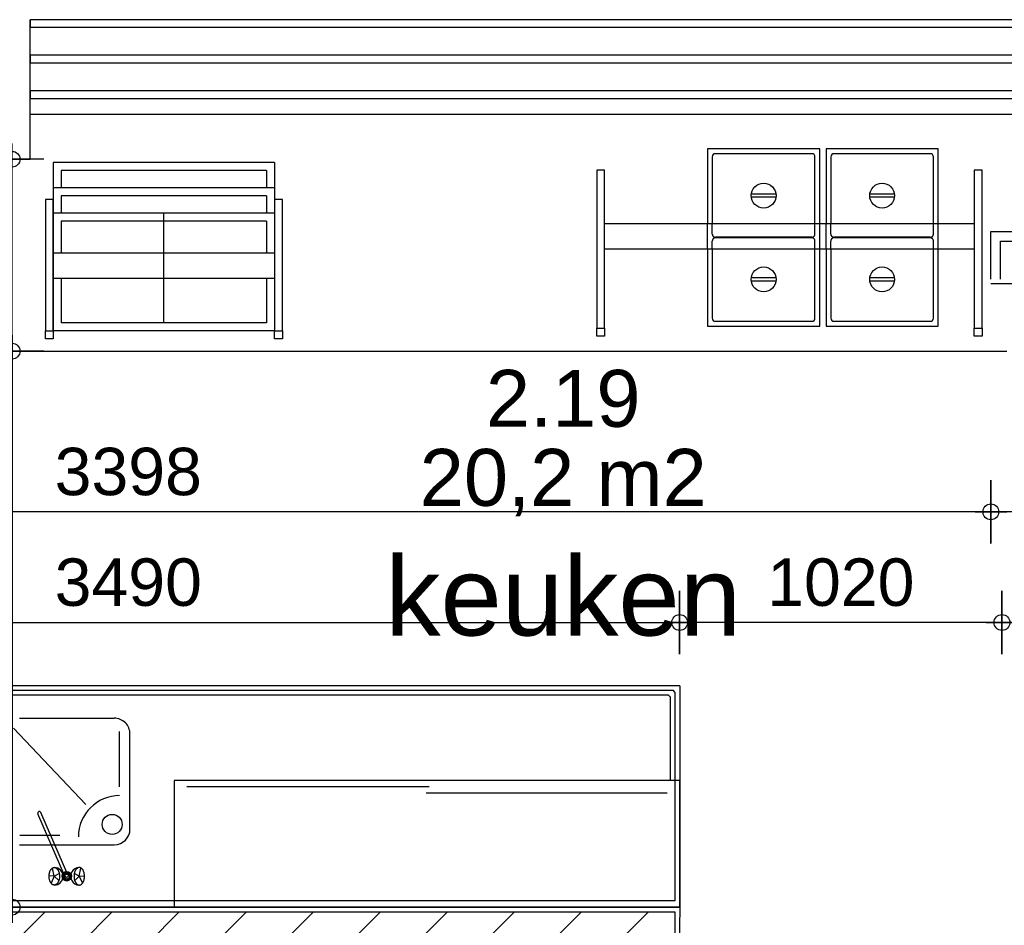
# Model space of a CAD drawing. Header units: millimetres. Extents: x -532 to 413144, y -532 to 654275.
# Tile 142 of 210: x 37326 to 40442, y 20258 to 23121. Entities that reach past the tile are written whole.
import ezdxf
from ezdxf.enums import TextEntityAlignment as Align

# ---------------------------------------------------------------- set-up
doc = ezdxf.new("R2010")
doc.units = ezdxf.units.MM
doc.header["$LTSCALE"] = 100
doc.linetypes.add('DASHED', pattern=[0.75, 0.5, -0.25])
for name, color, linetype in [('00---0--FM-RUIMTENR', 7, 'Continuous'), ('00---0--FM-TEKST', 7, 'Continuous'), ('A--M1A--MAATVOERING--RESTO & KEUKEN', 12, 'Continuous'), ('A-0010--', 7, 'Continuous'), ('A-0020-KADER', 7, 'Continuous'), ('A-0220-WAND-BI', 7, 'Continuous'), ('A-0740-INRICHTING-SANITAIR', 7, 'Continuous'), ('BL323---_BIDEUR', 1, 'Continuous'), ('BL40----_AFWERKING', 1, 'Continuous')]:
    doc.layers.add(name, color=color, linetype=linetype)
doc.styles.add('FM_TEKST', font='arial.ttf')
doc.styles.add('PAScad_tekst', font='arial.ttf')
doc.styles.add('PASviewer', font='arial.ttf')
doc.styles.add('romans', font='romans.shx')
doc.dimstyles.new('romans', dxfattribs={"dimtxt": 1, "dimasz": 1, "dimexe": 0.5, "dimexo": 0.5, "dimgap": 1, "dimtad": 1, "dimdec": 0, "dimtxsty": 'romans', "dimblk": 'gbb_tod', "dimcen": 0, "dimse1": 1, "dimse2": 1, "dimclrd": 1, "dimclre": 1, "dimclrt": 2, "dimadec": 0, "dimazin": 0, "dimtfac": 1, "dimtdec": 0, "dimtmove": 2, "dimatfit": 2, "dimldrblk": 'gbb_tod', "dimfxl": 1, "dimarcsym": 0})
pattern_1 = [(45, (-281611.93, 347010.56), (106.06602, -106.066017), [])]

# ---------------------------------------------------------------- blocks, each defined once
blk = doc.blocks.new('FM_RM3')
at = {"style": 'FM_TEKST'}
blk.add_attdef('RUIMTENR', text='', height=180, dxfattribs=at).set_placement((0, 0), align=Align.MIDDLE)
for tag, p, flags in [('BEDRIJFSORGAAN', (-720, -510), 1), ('RUIMTESOORT', (-725, -800), 1), ('GEBRUIK', (-760, -1095), 1), ('OPPERVLAKTE', (-755, -1380), 9), ('VLOEROPP', (-775, -1650), 9), ('OMTREK', (-760, -1935), 9), ('HANDLE', (-770, -2250), 9), ('VLRHANDLE', (-775, -2515), 9), ('HANDLEBLOK', (-770, -2805), 9)]:
    blk.add_attdef(tag, p, '', height=200, dxfattribs=dict(flags=flags))
blk = doc.blocks.new('gbb_tod')
at = {"color": 0}
for p, q in [((0, -2), (0, 2)), ((-1, 0), (1, 0))]:
    blk.add_line(p, q, dxfattribs=at)
blk.add_circle((0, 0), 0.5, dxfattribs=at)
blk = doc.blocks.new('*D654')
at = {"layer": 'A--M1A--MAATVOERING--RESTO & KEUKEN', "lineweight": -2, "transparency": 16777216}
blk.add_line((40485, 21215), (43426, 21215), dxfattribs=at)
at = {"layer": 'Defpoints', "color": 0, "transparency": 16777216}
for p in [(40435, 21215), (43476, 21215), (43476, 21215)]:
    blk.add_point(p, dxfattribs=at)
at = {"layer": 'A--M1A--MAATVOERING--RESTO & KEUKEN', "lineweight": -2, "transparency": 16777216, "xscale": 50, "yscale": 50, "zscale": 50, "rotation": 180}
blk.add_blockref('gbb_tod', (40435, 21215), dxfattribs=at)
at = {"layer": 'A--M1A--MAATVOERING--RESTO & KEUKEN', "lineweight": -2, "transparency": 16777216, "xscale": 50, "yscale": 50, "zscale": 50}
blk.add_blockref('gbb_tod', (43476, 21215), dxfattribs=at)
at = {"layer": 'A--M1A--MAATVOERING--RESTO & KEUKEN', "transparency": 16777216, "insert": (41955.5, 21341.6), "char_height": 150, "attachment_point": 5, "style": 'PAScad_tekst'}
blk.add_mtext('3041', dxfattribs=at)
blk = doc.blocks.new('*D655')
at = {"layer": 'A--M1A--MAATVOERING--RESTO & KEUKEN', "lineweight": -2, "transparency": 16777216}
blk.add_line((40385, 21215), (39465.1, 21215), dxfattribs=at)
at = {"layer": 'Defpoints', "color": 0, "transparency": 16777216}
for p in [(39415.1, 21215), (39415.1, 21215), (40435, 21215)]:
    blk.add_point(p, dxfattribs=at)
at = {"layer": 'A--M1A--MAATVOERING--RESTO & KEUKEN', "lineweight": -2, "transparency": 16777216, "xscale": 50, "yscale": 50, "zscale": 50, "rotation": 180}
blk.add_blockref('gbb_tod', (39415.1, 21215), dxfattribs=at)
at = {"layer": 'A--M1A--MAATVOERING--RESTO & KEUKEN', "lineweight": -2, "transparency": 16777216, "xscale": 50, "yscale": 50, "zscale": 50}
blk.add_blockref('gbb_tod', (40435, 21215), dxfattribs=at)
at = {"layer": 'A--M1A--MAATVOERING--RESTO & KEUKEN', "transparency": 16777216, "insert": (39925.1, 21341.6), "char_height": 150, "attachment_point": 5, "style": 'PAScad_tekst'}
blk.add_mtext('1020', dxfattribs=at)
blk = doc.blocks.new('*D657')
at = {"layer": 'A--M1A--MAATVOERING--RESTO & KEUKEN', "lineweight": -2, "transparency": 16777216}
blk.add_line((35975, 21215), (39365.1, 21215), dxfattribs=at)
at = {"layer": 'Defpoints', "color": 0, "transparency": 16777216}
for p in [(35925, 21215), (39415.1, 21215), (39415.1, 21215)]:
    blk.add_point(p, dxfattribs=at)
at = {"layer": 'A--M1A--MAATVOERING--RESTO & KEUKEN', "lineweight": -2, "transparency": 16777216, "xscale": 50, "yscale": 50, "zscale": 50, "rotation": 180}
blk.add_blockref('gbb_tod', (35925, 21215), dxfattribs=at)
at = {"layer": 'A--M1A--MAATVOERING--RESTO & KEUKEN', "lineweight": -2, "transparency": 16777216, "xscale": 50, "yscale": 50, "zscale": 50}
blk.add_blockref('gbb_tod', (39415.1, 21215), dxfattribs=at)
at = {"layer": 'A--M1A--MAATVOERING--RESTO & KEUKEN', "transparency": 16777216, "insert": (37670.1, 21341.6), "char_height": 150, "attachment_point": 5, "style": 'PAScad_tekst'}
blk.add_mtext('3490', dxfattribs=at)
blk = doc.blocks.new('*D660')
at = {"layer": 'A--M1A--MAATVOERING--RESTO & KEUKEN', "lineweight": -2, "transparency": 16777216}
blk.add_line((40350, 21565), (37052.4, 21565), dxfattribs=at)
at = {"layer": 'Defpoints', "color": 0, "transparency": 16777216}
for p in [(37002.4, 21565), (37002.4, 21565), (40400, 21565)]:
    blk.add_point(p, dxfattribs=at)
at = {"layer": 'A--M1A--MAATVOERING--RESTO & KEUKEN', "lineweight": -2, "transparency": 16777216, "xscale": 50, "yscale": 50, "zscale": 50, "rotation": 180}
blk.add_blockref('gbb_tod', (37002.4, 21565), dxfattribs=at)
at = {"layer": 'A--M1A--MAATVOERING--RESTO & KEUKEN', "lineweight": -2, "transparency": 16777216, "xscale": 50, "yscale": 50, "zscale": 50}
blk.add_blockref('gbb_tod', (40400, 21565), dxfattribs=at)
at = {"layer": 'A--M1A--MAATVOERING--RESTO & KEUKEN', "transparency": 16777216, "insert": (37670.1, 21691.6), "char_height": 150, "attachment_point": 5, "style": 'PAScad_tekst'}
blk.add_mtext('3398', dxfattribs=at)
blk = doc.blocks.new('*D662')
at = {"layer": 'A--M1A--MAATVOERING--RESTO & KEUKEN', "lineweight": -2, "transparency": 16777216}
blk.add_line((40965, 21565), (40450, 21565), dxfattribs=at)
at = {"layer": 'Defpoints', "color": 0, "transparency": 16777216}
for p in [(40400, 21565), (40400, 21565), (41015, 21565)]:
    blk.add_point(p, dxfattribs=at)
at = {"layer": 'A--M1A--MAATVOERING--RESTO & KEUKEN', "lineweight": -2, "transparency": 16777216, "xscale": 50, "yscale": 50, "zscale": 50, "rotation": 180}
blk.add_blockref('gbb_tod', (40400, 21565), dxfattribs=at)
at = {"layer": 'A--M1A--MAATVOERING--RESTO & KEUKEN', "lineweight": -2, "transparency": 16777216, "xscale": 50, "yscale": 50, "zscale": 50}
blk.add_blockref('gbb_tod', (41015, 21565), dxfattribs=at)
at = {"layer": 'A--M1A--MAATVOERING--RESTO & KEUKEN', "transparency": 16777216, "insert": (40707.5, 21691.6), "char_height": 150, "attachment_point": 5, "style": 'PAScad_tekst'}
blk.add_mtext('615', dxfattribs=at)
blk = doc.blocks.new('*D668')
at = {"layer": 'A--M1A--MAATVOERING--RESTO & KEUKEN', "lineweight": -2, "transparency": 16777216}
blk.add_line((37302.4, 22023.2), (37302.4, 20365), dxfattribs=at)
at = {"layer": 'Defpoints', "color": 0, "transparency": 16777216}
for p in [(37302.4, 22073.2), (37302.4, 20315), (37302.4, 20315)]:
    blk.add_point(p, dxfattribs=at)
at = {"layer": 'A--M1A--MAATVOERING--RESTO & KEUKEN', "lineweight": -2, "transparency": 16777216, "xscale": 50, "yscale": 50, "zscale": 50}
for p, rotation in [((37302.4, 22073.2), 90), ((37302.4, 20315), 270)]:
    blk.add_blockref('gbb_tod', p, dxfattribs=dict(at, rotation=rotation))
at = {"layer": 'A--M1A--MAATVOERING--RESTO & KEUKEN', "transparency": 16777216, "insert": (37175.9, 21807.8), "char_height": 150, "attachment_point": 5, "rotation": 90, "style": 'PAScad_tekst'}
blk.add_mtext('1758', dxfattribs=at)
blk = doc.blocks.new('*D669')
at = {"layer": 'A--M1A--MAATVOERING--RESTO & KEUKEN', "lineweight": -2, "transparency": 16777216}
blk.add_line((37302.4, 22123.2), (37302.4, 22630), dxfattribs=at)
at = {"layer": 'Defpoints', "color": 0, "transparency": 16777216}
for p in [(37302.4, 22680), (37302.4, 22680), (37302.4, 22073.2)]:
    blk.add_point(p, dxfattribs=at)
at = {"layer": 'A--M1A--MAATVOERING--RESTO & KEUKEN', "lineweight": -2, "transparency": 16777216, "xscale": 50, "yscale": 50, "zscale": 50}
for p, rotation in [((37302.4, 22680), 90), ((37302.4, 22073.2), 270)]:
    blk.add_blockref('gbb_tod', p, dxfattribs=dict(at, rotation=rotation))
at = {"layer": 'A--M1A--MAATVOERING--RESTO & KEUKEN', "transparency": 16777216, "insert": (37175.9, 22376.6), "char_height": 150, "attachment_point": 5, "rotation": 90, "style": 'PAScad_tekst'}
blk.add_mtext('607', dxfattribs=at)

msp = doc.modelspace()

# ---------------------------------------------------------------- hatches: boundary and pattern name
at = {"layer": 'A-0220-WAND-BI'}
h = msp.add_hatch(dxfattribs=at)
h.set_pattern_fill('ARKEY_AU__100P_13', color=256, angle=-90, style=0, pattern_type=0)
h.set_pattern_definition(pattern_1)
h.paths.add_polyline_path([(37400, 20300), (37400, 20250), (37350, 20200), (36110, 20200), (36060, 20250), (36060, 20300)], flags=0)
h = msp.add_hatch(dxfattribs=at)
h.set_pattern_fill('ARKEY_AU__100P_13', color=256, angle=-90, style=0, pattern_type=0)
h.set_pattern_definition(pattern_1)
h.paths.add_polyline_path([(38700, 20300), (38700, 20250), (38650, 20200), (37450, 20200), (37400, 20250), (37400, 20300)], flags=0)
h = msp.add_hatch(dxfattribs=at)
h.set_pattern_fill('ARKEY_AU__100P_13', color=256, angle=-90, style=0, pattern_type=0)
h.set_pattern_definition(pattern_1)
h.paths.add_polyline_path([(39400, 20300), (39400, 20200), (38750, 20200), (38700, 20250), (38700, 20300)], flags=0)

# ---------------------------------------------------------------- linework, layer by layer
at = {"layer": 'A-0010--', "ltscale": 10}
for points in [[(37052.4375, 22680), (37359.75, 22680), (37359.75, 23121.28125)], [(37052.4375, 22680), (37359.75, 22680), (37359.75, 23121.28125)], [(43641, 23121.28125), (37359.75, 23121.28125)], [(37359.75, 23121.28125), (37359.75, 23096.28125)], [(43641, 23096.28125), (37359.75, 23096.28125)], [(43641, 23008.78125), (37359.75, 23008.78125)], [(37359.75, 23008.78125), (37359.75, 22983.78125)], [(43641, 22983.78125), (37359.75, 22983.78125)], [(43641, 22896.28125), (37359.75, 22896.28125)], [(37359.75, 22896.28125), (37359.75, 22871.28125)], [(43641, 22871.28125), (37359.75, 22871.28125)], [(43641, 22821.28125), (37359.75, 22821.28125)], [(39152.625, 22645.84375), (39152.625, 22145.84375)], [(39177.625, 22645.84375), (39152.625, 22645.84375)], [(39177.625, 22145.84375), (39177.625, 22645.84375)], [(40347.625, 22645.84375), (40347.625, 22145.84375)], [(40372.625, 22645.84375), (40347.625, 22645.84375)], [(40372.625, 22145.84375), (40372.625, 22645.84375)], [(37432.8125, 22552.5625), (37407.8125, 22552.5625)], [(37407.8125, 22552.5625), (37407.8125, 22137.5625)], [(37432.8125, 22137.5625), (37432.8125, 22552.5625)], [(38132.8125, 22552.5625), (38132.8125, 22137.5625)], [(38157.8125, 22552.5625), (38132.8125, 22552.5625)], [(38157.8125, 22137.5625), (38157.8125, 22552.5625)], [(37407.8125, 22112.5625), (37407.8125, 22137.5625)], [(37407.8125, 22137.5625), (37432.8125, 22137.5625)], [(37432.8125, 22137.5625), (37432.8125, 22112.5625)], [(38132.8125, 22137.5625), (38157.8125, 22137.5625)], [(38132.8125, 22112.5625), (38132.8125, 22137.5625)], [(38157.8125, 22137.5625), (38157.8125, 22112.5625)], [(39152.625, 22145.84375), (39177.625, 22145.84375)], [(39152.625, 22120.84375), (39152.625, 22145.84375)], [(39177.625, 22145.84375), (39177.625, 22120.84375)], [(40347.625, 22120.84375), (40347.625, 22145.84375)], [(40347.625, 22145.84375), (40372.625, 22145.84375)], [(40372.625, 22145.84375), (40372.625, 22120.84375)], [(37432.8125, 22112.5625), (37407.8125, 22112.5625)], [(38157.8125, 22112.5625), (38132.8125, 22112.5625)], [(39177.625, 22120.84375), (39152.625, 22120.84375)], [(40372.625, 22120.84375), (40347.625, 22120.84375)], [(39415.125, 21015), (35925, 21015)], [(39415.125, 21015), (39415.125, 20315)], [(35677, 20940), (35925, 20940), (35925, 20315), (39415.125, 20315), (39413.96875, 20185), (38765, 20185), (38765, 16265)], [(39415.125, 20315), (35925, 20315)]]:
    msp.add_lwpolyline(points, dxfattribs=at)
at = {"layer": 'A-0020-KADER', "ltscale": 10}
for points in [[(39858.3125, 22712.46875), (39503.3125, 22712.46875)], [(39503.3125, 22712.46875), (39503.3125, 22475.84375)], [(39518.3125, 22687.46875), (39518.3125, 22475.84375)], [(39833.3125, 22697.46875), (39528.3125, 22697.46875)], [(39843.3125, 22475.84375), (39843.3125, 22687.46875)], [(39858.3125, 22475.84375), (39858.3125, 22712.46875)], [(40233.3125, 22712.46875), (39878.3125, 22712.46875)], [(39878.3125, 22712.46875), (39878.3125, 22475.84375)], [(39893.3125, 22687.46875), (39893.3125, 22475.84375)], [(40208.3125, 22697.46875), (39903.3125, 22697.46875)], [(40218.3125, 22475.84375), (40218.3125, 22687.46875)], [(40233.3125, 22475.84375), (40233.3125, 22712.46875)], [(37432.8125, 22669.59375), (37432.8125, 22484.59375)], [(38132.8125, 22669.59375), (37432.8125, 22669.59375)], [(38132.8125, 22669.59375), (38132.8125, 22484.59375)], [(37457.8125, 22644.59375), (37457.8125, 22589.59375)], [(38107.8125, 22644.59375), (37457.8125, 22644.59375)], [(38107.8125, 22644.59375), (38107.8125, 22589.59375)], [(38132.8125, 22589.59375), (37432.8125, 22589.59375)], [(37457.8125, 22564.59375), (37457.8125, 22509.59375)], [(38107.8125, 22564.59375), (37457.8125, 22564.59375)], [(38107.8125, 22564.59375), (38107.8125, 22509.59375)], [(39720.125, 22569.96875), (39641.5, 22569.96875)], [(39720.125, 22559.96875), (39641.5, 22559.96875)], [(40095.125, 22569.96875), (40016.5, 22569.96875)], [(40095.125, 22559.96875), (40016.5, 22559.96875)], [(38132.8125, 22509.59375), (37432.8125, 22509.59375)], [(37432.8125, 22484.59375), (37432.8125, 22137.5625)], [(38107.8125, 22484.59375), (37457.8125, 22484.59375)], [(37457.8125, 22484.59375), (37457.8125, 22382.5625)], [(38107.8125, 22484.59375), (38107.8125, 22382.5625)], [(38132.8125, 22484.59375), (38132.8125, 22137.5625)], [(40347.625, 22475.84375), (39177.625, 22475.84375)], [(38132.8125, 22382.5625), (37432.8125, 22382.5625)], [(40347.625, 22395.84375), (39177.625, 22395.84375)], [(39503.3125, 22395.84375), (39503.3125, 22152.46875)], [(39518.3125, 22395.84375), (39518.3125, 22177.46875)], [(39843.3125, 22177.46875), (39843.3125, 22395.84375)], [(39858.3125, 22152.46875), (39858.3125, 22395.84375)], [(39878.3125, 22395.84375), (39878.3125, 22152.46875)], [(39893.3125, 22395.84375), (39893.3125, 22177.46875)], [(40218.3125, 22177.46875), (40218.3125, 22395.84375)], [(40233.3125, 22152.46875), (40233.3125, 22395.84375)], [(38132.8125, 22302.5625), (37432.8125, 22302.5625)], [(37457.8125, 22302.5625), (37457.8125, 22162.5625)], [(38107.8125, 22302.5625), (38107.8125, 22162.5625)], [(39720.125, 22304.96875), (39641.5, 22304.96875)], [(39720.125, 22294.96875), (39641.5, 22294.96875)], [(40095.125, 22304.96875), (40016.5, 22304.96875)], [(40095.125, 22294.96875), (40016.5, 22294.96875)], [(38107.8125, 22162.5625), (37457.8125, 22162.5625)], [(39528.3125, 22167.46875), (39833.3125, 22167.46875)], [(39903.3125, 22167.46875), (40208.3125, 22167.46875)], [(38132.8125, 22137.5625), (37432.8125, 22137.5625)], [(39503.3125, 22152.46875), (39858.3125, 22152.46875)], [(39878.3125, 22152.46875), (40233.3125, 22152.46875)], [(39395.125, 21000), (35945, 21000)], [(39380.125, 20985), (35960, 20985)], [(39385.125, 20980), (39380.125, 20985)], [(39385.125, 20980), (39385.125, 20715)], [(39400.125, 20995), (39395.125, 21000)], [(39400.125, 20995), (39400.125, 20335)], [(37325.5625, 20912.46875), (37625.5625, 20912.46875)], [(37535.875, 20639), (37306.8125, 20881.21875)], [(37642.8125, 20695.125), (37642.8125, 20870.375)], [(37675.5625, 20562.46875), (37675.5625, 20862.46875)], [(37469.875, 20412.9375), (37384.3125, 20610.5)], [(37478.9375, 20417.28125), (37393.5, 20614.46875)], [(37453.375, 20541), (37327.4375, 20541)], [(37325.5625, 20512.46875), (37625.5625, 20512.46875)], [(37436, 20412.46875), (37419.5, 20414.3125)], [(37436, 20412.46875), (37426.0625, 20390.40625)], [(37436, 20412.46875), (37430.625, 20438.625)], [(37436, 20412.46875), (37451.6875, 20421.4375)], [(37436, 20412.46875), (37450.5625, 20399.25)], [(37461.8125, 20422.46875), (37465.75, 20422.46875)], [(37462.5, 20420.46875), (37466.75, 20420.46875)], [(37469.875, 20415), (37470.75, 20417)], [(37489.25, 20422.46875), (37481.9375, 20422.46875)], [(37488.5625, 20420.46875), (37484.3125, 20420.46875)], [(37515.0625, 20412.46875), (37499.375, 20421.4375)], [(37515.0625, 20412.46875), (37500.5, 20399.25)], [(37515.0625, 20412.46875), (37520.5, 20438.625)], [(37515.0625, 20412.46875), (37531.625, 20414.3125)], [(37515.0625, 20412.46875), (37525.0625, 20390.40625)], [(37461.8125, 20402.46875), (37469.1875, 20402.46875)], [(37462.5, 20404.46875), (37466.75, 20404.46875)], [(37489.25, 20402.46875), (37481.9375, 20402.46875)], [(37488.5625, 20404.46875), (37484.3125, 20404.46875)], [(39400.125, 20335), (35925, 20335)]]:
    msp.add_lwpolyline(points, dxfattribs=at)
for points in [[(39528.3125, 22697.46875, 0.4142134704), (39518.3125, 22687.46875)], [(39843.3125, 22687.46875, 0.4142136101), (39833.3125, 22697.46875)], [(39903.3125, 22697.46875, 0.4142134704), (39893.3125, 22687.46875)], [(40218.3125, 22687.46875, 0.4142136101), (40208.3125, 22697.46875)], [(39518.3125, 22177.46875, 0.4142136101), (39528.3125, 22167.46875)], [(39833.3125, 22167.46875, 0.4142134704), (39843.3125, 22177.46875)], [(39893.3125, 22177.46875, 0.4142136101), (39903.3125, 22167.46875)], [(40208.3125, 22167.46875, 0.4142134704), (40218.3125, 22177.46875)], [(37675.5625, 20862.46875, 0.4142136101), (37625.5625, 20912.46875)], [(37642.8125, 20667.46875, 0.4142134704), (37512.375, 20537.03125)], [(37393.5, 20614.46875, 0.9999996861), (37384.34375, 20610.53125)], [(37625.5625, 20512.46875, 0.4142134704), (37675.5625, 20562.46875)], [(37436, 20384.8125, 0.9999999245), (37436, 20440.125)], [(37466.6875, 20420.375, 0.6472702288), (37475.5625, 20400.59375)], [(37475.5625, 20400.625, 0.9868982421), (37475.875, 20424.3125)], [(37515.0625, 20440.15625, 1.0000001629), (37515.0625, 20384.78125)]]:
    msp.add_lwpolyline(points, format="xyb", dxfattribs=at)
at = {"layer": 'A-0020-KADER', "linetype": 'DASHED', "ltscale": 10}
for points in [[(39503.3125, 22395.84375), (39503.3125, 22475.84375)], [(39518.3125, 22443.46875), (39518.3125, 22475.84375)], [(39843.3125, 22443.46875), (39843.3125, 22475.84375)], [(39858.3125, 22395.84375), (39858.3125, 22475.84375)], [(39878.3125, 22395.84375), (39878.3125, 22475.84375)], [(39893.3125, 22443.46875), (39893.3125, 22475.84375)], [(40218.3125, 22443.46875), (40218.3125, 22475.84375)], [(40233.3125, 22395.84375), (40233.3125, 22475.84375)], [(39518.3125, 22395.84375), (39518.3125, 22421.46875)], [(39833.3125, 22433.46875), (39528.3125, 22433.46875)], [(39833.3125, 22431.46875), (39528.3125, 22431.46875)], [(39843.3125, 22395.84375), (39843.3125, 22421.46875)], [(39893.3125, 22395.84375), (39893.3125, 22421.46875)], [(40208.3125, 22433.46875), (39903.3125, 22433.46875)], [(40208.3125, 22431.46875), (39903.3125, 22431.46875)], [(40218.3125, 22395.84375), (40218.3125, 22421.46875)]]:
    msp.add_lwpolyline(points, dxfattribs=at)
for points in [[(39518.3125, 22443.46875, 0.4142136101), (39528.3125, 22433.46875)], [(39833.3125, 22433.46875, 0.4142134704), (39843.3125, 22443.46875)], [(39893.3125, 22443.46875, 0.4142136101), (39903.3125, 22433.46875)], [(40208.3125, 22433.46875, 0.4142134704), (40218.3125, 22443.46875)], [(39528.3125, 22431.46875, 0.4142134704), (39518.3125, 22421.46875)], [(39843.3125, 22421.46875, 0.4142136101), (39833.3125, 22431.46875)], [(39903.3125, 22431.46875, 0.4142134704), (39893.3125, 22421.46875)], [(40218.3125, 22421.46875, 0.4142136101), (40208.3125, 22431.46875)]]:
    msp.add_lwpolyline(points, format="xyb", dxfattribs=at)
at = {"layer": 'A-0020-KADER', "ltscale": 10}
for points in [[(37436, 20384.8125), (37435.125, 20384.84375), (37434.25, 20384.96875), (37433.3125, 20385.1875), (37432.4375, 20385.46875), (37431.5625, 20385.8125), (37430.75, 20386.28125), (37429.875, 20386.78125), (37429.0625, 20387.375), (37428.25, 20388.03125), (37427.5, 20388.78125), (37426.6875, 20389.59375), (37426, 20390.46875), (37425.3125, 20391.40625), (37424.625, 20392.40625), (37424, 20393.46875), (37423.375, 20394.5625), (37422.8125, 20395.75), (37422.3125, 20396.96875), (37421.8125, 20398.21875), (37421.375, 20399.53125), (37421, 20400.875), (37420.625, 20402.25), (37420.3125, 20403.65625), (37420.0625, 20405.09375), (37419.8125, 20406.53125), (37419.6875, 20408), (37419.5625, 20409.5), (37419.4375, 20411), (37419.4375, 20412.46875), (37419.4375, 20413.96875), (37419.5625, 20415.46875), (37419.6875, 20416.96875), (37419.8125, 20418.4375), (37420.0625, 20419.875), (37420.3125, 20421.3125), (37420.625, 20422.71875), (37421, 20424.09375), (37421.375, 20425.4375), (37421.8125, 20426.75), (37422.3125, 20428), (37422.8125, 20429.21875), (37423.375, 20430.40625), (37424, 20431.5), (37424.625, 20432.5625), (37425.3125, 20433.5625), (37426, 20434.5), (37426.6875, 20435.375), (37427.5, 20436.1875), (37428.25, 20436.9375), (37429.0625, 20437.59375), (37429.875, 20438.1875), (37430.75, 20438.6875), (37431.5625, 20439.125), (37432.4375, 20439.5), (37433.3125, 20439.78125), (37434.25, 20439.96875), (37435.125, 20440.09375), (37436, 20440.15625), (37436.9375, 20440.09375), (37437.8125, 20439.96875), (37438.6875, 20439.78125), (37439.5625, 20439.5), (37440.4375, 20439.125), (37441.3125, 20438.6875), (37442.125, 20438.1875), (37443, 20437.59375), (37443.75, 20436.9375), (37444.5625, 20436.1875), (37445.3125, 20435.375), (37446.0625, 20434.5), (37446.75, 20433.5625), (37447.4375, 20432.5625), (37448.0625, 20431.5), (37448.625, 20430.40625), (37449.1875, 20429.21875), (37449.75, 20428), (37450.1875, 20426.75), (37450.625, 20425.4375), (37451.0625, 20424.09375), (37451.4375, 20422.71875), (37451.75, 20421.3125), (37452, 20419.875), (37452.1875, 20418.4375), (37452.375, 20416.96875), (37452.5, 20415.46875), (37452.5625, 20413.96875), (37452.5625, 20412.46875), (37452.5625, 20411), (37452.5, 20409.5), (37452.375, 20408), (37452.1875, 20406.53125), (37452, 20405.09375), (37451.75, 20403.65625), (37451.4375, 20402.25), (37451.0625, 20400.875), (37450.625, 20399.53125), (37450.1875, 20398.21875), (37449.75, 20396.96875), (37449.1875, 20395.75), (37448.625, 20394.5625), (37448.0625, 20393.46875), (37447.4375, 20392.40625), (37446.75, 20391.40625), (37446.0625, 20390.46875), (37445.3125, 20389.59375), (37444.5625, 20388.78125), (37443.75, 20388.03125), (37443, 20387.375), (37442.125, 20386.78125), (37441.3125, 20386.28125), (37440.4375, 20385.8125), (37439.5625, 20385.46875), (37438.6875, 20385.1875), (37437.8125, 20384.96875), (37436.9375, 20384.84375)], [(37515.0625, 20384.8125), (37515.9375, 20384.84375), (37516.875, 20384.96875), (37517.75, 20385.1875), (37518.625, 20385.46875), (37519.5, 20385.8125), (37520.375, 20386.28125), (37521.1875, 20386.78125), (37522, 20387.375), (37522.8125, 20388.03125), (37523.625, 20388.78125), (37524.375, 20389.59375), (37525.125, 20390.46875), (37525.8125, 20391.40625), (37526.4375, 20392.40625), (37527.125, 20393.46875), (37527.6875, 20394.5625), (37528.25, 20395.75), (37528.8125, 20396.96875), (37529.25, 20398.21875), (37529.6875, 20399.53125), (37530.125, 20400.875), (37530.4375, 20402.25), (37530.75, 20403.65625), (37531.0625, 20405.09375), (37531.25, 20406.53125), (37531.4375, 20408), (37531.5625, 20409.5), (37531.625, 20411), (37531.625, 20412.46875), (37531.625, 20413.96875), (37531.5625, 20415.46875), (37531.4375, 20416.96875), (37531.25, 20418.4375), (37531.0625, 20419.875), (37530.75, 20421.3125), (37530.4375, 20422.71875), (37530.125, 20424.09375), (37529.6875, 20425.4375), (37529.25, 20426.75), (37528.8125, 20428), (37528.25, 20429.21875), (37527.6875, 20430.40625), (37527.125, 20431.5), (37526.4375, 20432.5625), (37525.8125, 20433.5625), (37525.125, 20434.5), (37524.375, 20435.375), (37523.625, 20436.1875), (37522.8125, 20436.9375), (37522, 20437.59375), (37521.1875, 20438.1875), (37520.375, 20438.6875), (37519.5, 20439.125), (37518.625, 20439.5), (37517.75, 20439.78125), (37516.875, 20439.96875), (37515.9375, 20440.09375), (37515.0625, 20440.15625), (37514.1875, 20440.09375), (37513.25, 20439.96875), (37512.375, 20439.78125), (37511.5, 20439.5), (37510.625, 20439.125), (37509.75, 20438.6875), (37508.9375, 20438.1875), (37508.125, 20437.59375), (37507.3125, 20436.9375), (37506.5, 20436.1875), (37505.75, 20435.375), (37505.0625, 20434.5), (37504.3125, 20433.5625), (37503.6875, 20432.5625), (37503.0625, 20431.5), (37502.4375, 20430.40625), (37501.875, 20429.21875), (37501.375, 20428), (37500.875, 20426.75), (37500.4375, 20425.4375), (37500, 20424.09375), (37499.6875, 20422.71875), (37499.375, 20421.3125), (37499.125, 20419.875), (37498.875, 20418.4375), (37498.6875, 20416.96875), (37498.5625, 20415.46875), (37498.5, 20413.96875), (37498.5, 20412.46875), (37498.5, 20411), (37498.5625, 20409.5), (37498.6875, 20408), (37498.875, 20406.53125), (37499.125, 20405.09375), (37499.375, 20403.65625), (37499.6875, 20402.25), (37500, 20400.875), (37500.4375, 20399.53125), (37500.875, 20398.21875), (37501.375, 20396.96875), (37501.875, 20395.75), (37502.4375, 20394.5625), (37503.0625, 20393.46875), (37503.6875, 20392.40625), (37504.3125, 20391.40625), (37505.0625, 20390.46875), (37505.75, 20389.59375), (37506.5, 20388.78125), (37507.3125, 20388.03125), (37508.125, 20387.375), (37508.9375, 20386.78125), (37509.75, 20386.28125), (37510.625, 20385.8125), (37511.5, 20385.46875), (37512.375, 20385.1875), (37513.25, 20384.96875), (37514.1875, 20384.84375)]]:
    msp.add_lwpolyline(points, close=True, dxfattribs=at)
at = {"layer": 'A-0020-KADER'}
for centre, radius in [((39680.8125, 22564.96875), 39.3125), ((40055.8125, 22564.96875), 39.3125), ((39680.8125, 22299.96875), 39.3125), ((40055.8125, 22299.96875), 39.3125), ((37619.125, 20576.5625), 31.625), ((37475.5625, 20412.46875), 15), ((37475.5625, 20412.46875), 12), ((37475.5625, 20412.46875), 9), ((37474.9375, 20414), 5.15625)]:
    msp.add_circle(centre, radius, dxfattribs=at)
at = {"layer": 'A-0220-WAND-BI', "ltscale": 10}
for points in [[(36060, 20300), (37400, 20300)], [(37400, 20300), (38700, 20300)], [(38700, 20300), (39400, 20300)], [(39400, 20300), (39400, 20200)]]:
    msp.add_lwpolyline(points, dxfattribs=at)
at = {"layer": 'A-0740-INRICHTING-SANITAIR', "ltscale": 10}
for points in [[(37052.4375, 22600), (37052.4375, 22073.21875), (40450, 22073.21875)], [(37782.8125, 22162.5625), (37782.8125, 22509.59375)], [(39415.125, 20715), (37815.125, 20715)], [(37815.125, 20715), (37815.125, 20315)], [(38622.625, 20695), (37855.125, 20695)], [(39415.125, 20315), (39415.125, 20715)], [(39375.125, 20675), (38612.625, 20675)]]:
    msp.add_lwpolyline(points, dxfattribs=at)
at = {"layer": 'A-0740-INRICHTING-SANITAIR', "linetype": 'DASHED', "ltscale": 10}
msp.add_lwpolyline([(43476, 21651.28125), (43476, 22286.28125), (41015, 22286.28125), (41015, 21836.28125), (40885, 21836.28125), (40885, 22286.28125), (40400, 22286.28125)], dxfattribs=at)
at = {"layer": 'BL323---_BIDEUR', "ltscale": 10}
msp.add_lwpolyline([(35925, 20315), (39415.125, 20315)], dxfattribs=at)
at = {"layer": 'BL40----_AFWERKING', "ltscale": 10}
for points in [[(40400, 22301.28125), (40400, 22451.28125), (43641, 22451.28125), (43641, 21651.28125)], [(40430, 22301.28125), (40430, 22421.28125), (43611, 22421.28125), (43611, 21651.28125)]]:
    msp.add_lwpolyline(points, dxfattribs=at)

# ---------------------------------------------------------------- block references
at = {"layer": '00---0--FM-RUIMTENR', "color": 253}
ref = msp.add_blockref('FM_RM3', (39046.56744, 21923.88539), dxfattribs=at)
ref.add_attrib('RUIMTENR', '2.19', dxfattribs={"layer": '0', "height": 180, "style": 'PASviewer'}).set_placement((39046.56744, 21923.88539), align=Align.MIDDLE)

# ---------------------------------------------------------------- texts
at = {"layer": '00---0--FM-TEKST', "color": 253, "style": 'PASviewer'}
msp.add_text('20,2 m2', height=180, dxfattribs=at).set_placement((39046.56744, 21673.88539), align=Align.MIDDLE_CENTER)
at = {"layer": '00---0--FM-TEKST', "color": 253, "insert": (39046.56744, 21423.88539), "char_height": 250, "width": 250, "attachment_point": 2, "style": 'PAScad_tekst'}
msp.add_mtext('keuken', dxfattribs=at)

# ---------------------------------------------------------------- dimensions: what is measured, and where the dimension line sits
at = {"layer": 'A--M1A--MAATVOERING--RESTO & KEUKEN'}
for base, p1, p2, angle, picture, middle in [((37302.4375, 22680), (37302.4375, 22073.21875), (37302.4375, 22680), 90, '*D669', (37175.85155, 22376.60937)), ((40400, 21565), (41015, 21565), (40400, 21565), 180, '*D662', (40707.5, 21691.58595)), ((39415.125, 21215), (35925, 21215), (39415.125, 21215), 0, '*D657', (37670.0625, 21341.63711)), ((39415.125, 21215), (40435, 21215), (39415.125, 21215), 180, '*D655', (39925.0625, 21341.58595))]:
    dim = msp.add_linear_dim(base=base, p1=p1, p2=p2, angle=angle, dimstyle='romans', override={"dimscale": 50, "dimtxt": 3, "dimtxsty": 'PAScad_tekst', "dimclrd": 256, "dimclre": 256, "dimclrt": 256}, dxfattribs=at)
    dim.commit()
    dim.dimension.update_dxf_attribs({"geometry": picture, "text_midpoint": middle})
for base, p1, p2, angle, picture, middle in [((37302.4375, 20315), (37302.4375, 22073.21875), (37302.4375, 20315), 270, '*D668', (37175.85155, 21807.76306)), ((37002.4375, 21565), (40400, 21565), (37002.4375, 21565), 180, '*D660', (37670.0625, 21691.63711))]:
    dim = msp.add_linear_dim(base=base, p1=p1, p2=p2, angle=angle, dimstyle='romans', override={"dimscale": 50, "dimtxt": 3, "dimtxsty": 'PAScad_tekst', "dimclrd": 256, "dimclre": 256, "dimclrt": 256}, dxfattribs=at)
    dim.commit()
    dim.dimension.update_dxf_attribs({"geometry": picture, "text_midpoint": middle, "dimtype": 160})
dim = msp.add_linear_dim(base=(43476, 21215), p1=(40435, 21215), p2=(43476, 21215), dimstyle='romans', override={"dimscale": 50, "dimtxt": 3, "dimtxsty": 'PAScad_tekst', "dimclrd": 256, "dimclre": 256, "dimclrt": 256}, dxfattribs=at)
dim.commit()
dim.dimension.update_dxf_attribs({"geometry": '*D654', "text_midpoint": (41955.5, 21341.63711)})

doc.saveas('drawing.dxf')
